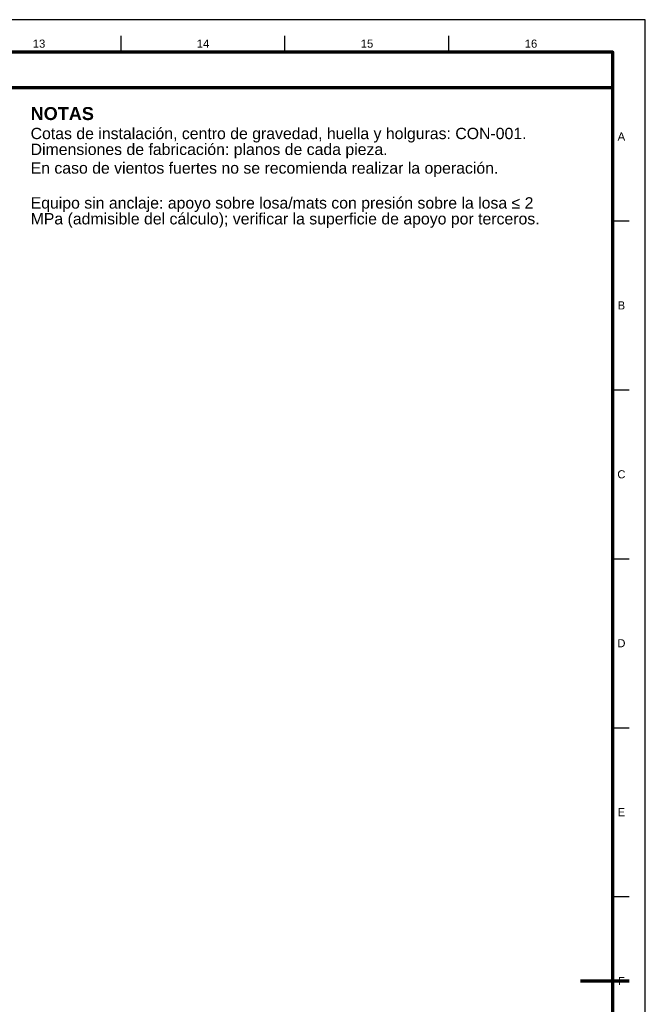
# Model space of a CAD drawing. Header units: millimetres. Extents: x 0 to 841, y 0 to 594.
# Tile 23 of 23: x 648 to 841, y 290 to 594. Entities that reach past the tile are written whole.
import ezdxf
from ezdxf.enums import TextEntityAlignment as Align

# ---------------------------------------------------------------- set-up
doc = ezdxf.new("R2010")
doc.units = ezdxf.units.MM
for name, color, linetype, lineweight in [('FINA', 7, 'CONTINUOUS', 25), ('MARCO', 7, 'CONTINUOUS', 70), ('TXT', 7, 'CONTINUOUS', 25)]:
    doc.layers.add(name, color=color, linetype=linetype, lineweight=lineweight)
doc.styles.add('STD', font='LiberationSans-Regular.ttf')
doc.styles.add('STDB', font='LiberationSans-Bold.ttf')

msp = doc.modelspace()

# ---------------------------------------------------------------- linework, layer by layer
at = {"layer": 'FINA'}
for p, q in [((678.94, 584), (678.94, 589)), ((729.62, 584), (729.62, 589)), ((780.31, 584), (780.31, 589)), ((831, 531.82), (836, 531.82)), ((831, 479.64), (836, 479.64)), ((831, 427.45), (836, 427.45)), ((831, 375.27), (836, 375.27)), ((831, 323.09), (836, 323.09))]:
    msp.add_line(p, q, dxfattribs=at)
msp.add_lwpolyline([(0, 0), (841, 0), (841, 594), (0, 594)], close=True, dxfattribs=at)
at = {"layer": 'MARCO'}
msp.add_line((836, 297), (821, 297), dxfattribs=at)
for points in [[(20, 10), (831, 10), (831, 584), (20, 584)], [(20, 573), (831, 573), (831, 584), (20, 584)]]:
    msp.add_lwpolyline(points, close=True, dxfattribs=at)

# ---------------------------------------------------------------- texts
at = {"layer": 'TXT', "style": 'STD'}
for s, p in [('13', (653.59, 586.6)), ('14', (704.28, 586.6)), ('15', (754.97, 586.6)), ('16', (805.66, 586.6)), ('A', (833.6, 557.91)), ('B', (833.6, 505.73)), ('C', (833.6, 453.55)), ('D', (833.6, 401.36)), ('E', (833.6, 349.18)), ('F', (833.6, 297))]:
    msp.add_text(s, height=2.5, dxfattribs=at).set_placement(p, align=Align.MIDDLE_CENTER)
at = {"layer": 'TXT'}
for s, height, style, p in [('NOTAS', 4, 'STDB', (651, 567)), ('Cotas de instalación, centro de gravedad, huella y holguras: CON-001.', 3.5, 'STD', (651, 560.6)), ('Dimensiones de fabricación: planos de cada pieza.', 3.5, 'STD', (651, 555.7)), ('En caso de vientos fuertes no se recomienda realizar la operación.', 3.5, 'STD', (651, 549.93)), ('Equipo sin anclaje: apoyo sobre losa/mats con presión sobre la losa ≤ 2', 3.5, 'STD', (651, 539.15)), ('MPa (admisible del cálculo); verificar la superficie de apoyo por terceros.', 3.5, 'STD', (651, 534.25))]:
    msp.add_text(s, height=height, dxfattribs=dict(at, style=style)).set_placement(p, align=Align.TOP_LEFT)

doc.saveas('drawing.dxf')
